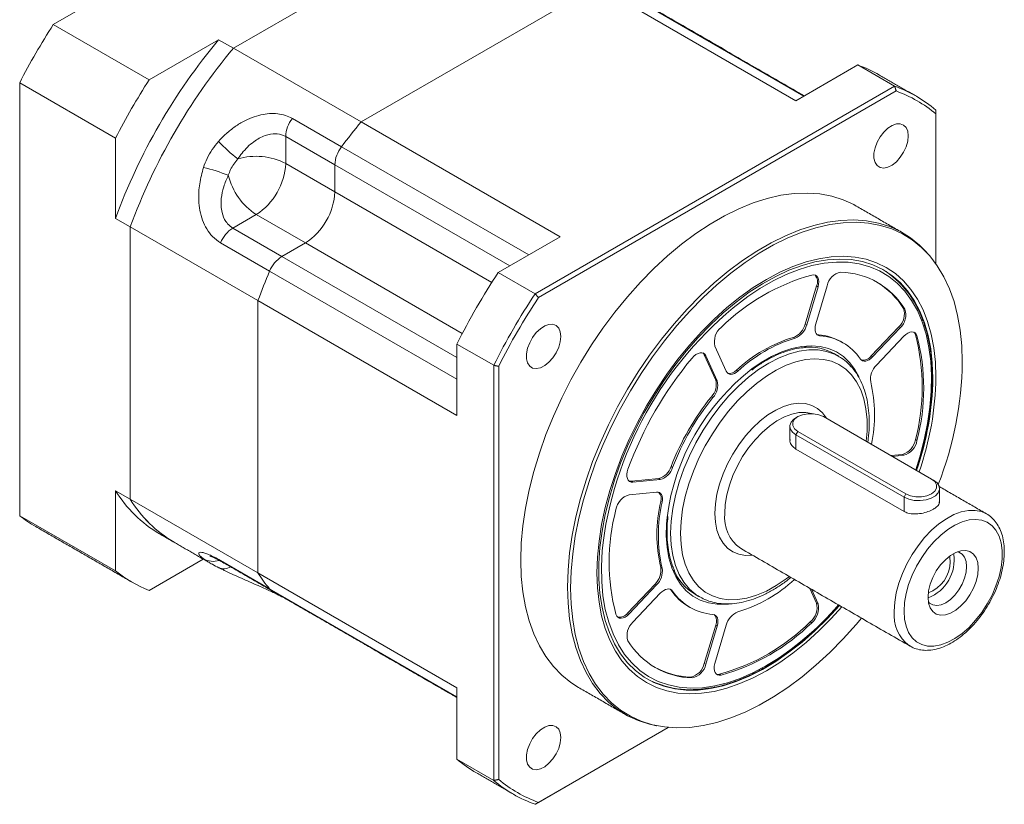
# Model space of a CAD drawing. Header units: millimetres. Extents: x -112 to 638, y -108 to 422.
# Tile 3 of 6: x 200 to 342, y 16 to 129. Entities that reach past the tile are written whole.
import ezdxf

# ---------------------------------------------------------------- set-up
doc = ezdxf.new("R2010")
doc.units = ezdxf.units.MM
doc.header["$LTSCALE"] = 1.5
doc.layers.get('0').update_dxf_attribs({"lineweight": 18})

msp = doc.modelspace()

# ---------------------------------------------------------------- linework, layer by layer
at = {"color": 7, "linetype": 'Continuous', "lineweight": 15}
for p, q in [((258.97444, 159.52333), (205.01149, 128.37118)), ((264.87343, 144.55956), (230.93231, 124.96577)), ((264.87343, 144.55956), (230.93231, 124.96577)), ((283.25821, 133.94625), (249.31708, 114.35246)), ((249.31708, 114.35246), (283.25821, 133.94625)), ((311.89603, 117.41399), (283.25821, 133.94625)), ((313.04634, 118.07805), (286.08844, 133.64051)), ((218.80007, 120.4112), (205.01149, 128.37118)), ((218.80007, 120.4112), (228.81099, 126.19038)), ((228.81099, 126.19038), (230.93231, 124.96577)), ((249.31708, 114.35246), (230.93231, 124.96577)), ((311.89603, 117.41399), (320.80017, 122.55424)), ((326.10347, 119.49271), (320.80017, 122.55424)), ((200.17316, 119.99095), (213.96175, 112.03097)), ((200.17316, 119.99095), (200.17316, 57.67653)), ((274.35407, 89.61842), (326.10347, 119.49271)), ((326.33111, 118.80765), (274.83354, 89.07873)), ((239.41579, 114.86104), (246.48685, 110.779)), ((332.04858, 116.05956), (332.04858, 115.50595)), ((332.04858, 93.91954), (332.04858, 115.50595)), ((249.31708, 114.35246), (277.95491, 97.8202)), ((213.96175, 100.47074), (213.96175, 112.03097)), ((245.53029, 108.17945), (238.45922, 112.26149)), ((238.45922, 112.26149), (238.45922, 108.37317)), ((246.48685, 110.779), (273.44475, 95.21654)), ((238.45922, 108.37317), (245.53029, 104.29113)), ((245.53029, 104.29113), (245.53029, 108.17945)), ((245.53029, 108.17945), (245.53029, 104.29113)), ((270.71495, 93.64065), (245.53029, 108.17945)), ((268.12395, 91.24808), (245.53029, 104.29113)), ((234.21658, 101.0247), (230.84938, 99.08086)), ((234.21658, 101.0247), (241.28765, 96.94266)), ((216.08307, 99.24613), (213.96175, 100.47074)), ((216.08307, 99.24613), (216.08307, 60.05217)), ((216.08307, 99.24613), (234.46784, 88.63282)), ((216.08307, 99.24613), (216.08307, 60.05217)), ((230.84938, 99.08086), (237.92045, 94.99882)), ((269.05077, 92.67995), (277.95491, 97.8202)), ((236.1475, 92.87071), (229.07643, 96.95275)), ((237.92045, 94.99882), (241.28765, 96.94266)), ((241.28765, 96.94266), (237.92045, 94.99882)), ((263.88139, 83.89957), (241.28765, 96.94266)), ((237.92045, 94.99882), (263.10567, 80.4597)), ((263.10567, 77.30809), (236.1475, 92.87071)), ((269.05077, 92.67995), (274.35407, 89.61842)), ((313.2314, 85.26584), (314.86523, 90.76391)), ((316.38392, 90.77076), (314.75009, 85.27269)), ((315.07736, 90.64145), (314.86523, 90.76391)), ((313.44353, 85.14338), (315.07736, 90.64145)), ((234.46784, 88.63282), (234.46784, 49.43886)), ((234.46784, 49.43886), (234.46784, 88.63282)), ((263.10567, 72.10056), (234.46784, 88.63282)), ((327.37557, 87.51854), (327.5877, 87.39608)), ((313.2314, 85.26584), (313.44353, 85.14338)), ((314.95631, 83.7409), (315.14425, 83.70138)), ((315.14425, 83.70138), (315.35638, 83.57892)), ((322.72645, 80.6665), (326.67087, 84.83026)), ((322.93858, 80.54404), (326.883, 84.7078)), ((326.883, 84.7078), (326.67087, 84.83026)), ((329.31953, 83.56778), (329.1074, 83.69024)), ((268.40897, 79.32119), (263.10567, 82.38272)), ((263.10567, 72.10056), (263.10567, 82.38272)), ((311.76333, 83.22332), (311.5512, 83.34578)), ((327.4242, 83.51145), (323.47977, 79.34769)), ((300.34456, 77.20148), (298.71073, 80.81316)), ((298.92286, 80.6907), (298.71073, 80.81316)), ((300.22942, 82.06991), (301.86326, 78.45823)), ((300.55669, 77.07902), (298.92286, 80.6907)), ((317.85372, 80.7273), (318.00613, 80.64196)), ((322.72645, 80.6665), (322.93858, 80.54404)), ((268.40897, 19.5629), (268.40897, 79.32119)), ((269.11607, 79.17579), (269.11607, 19.7083)), ((303.33132, 78.60055), (303.54345, 78.47808)), ((300.34456, 77.20148), (300.55669, 77.07902)), ((299.9504, 74.68524), (299.73827, 74.8077)), ((331.41218, 62.95539), (315.85583, 71.93588)), ((311.01735, 70.54793), (311.01735, 68.53283)), ((312.17888, 69.81322), (311.89603, 69.32332)), ((312.17888, 69.81322), (327.73522, 60.83273)), ((327.45238, 60.34283), (311.89603, 69.32332)), ((311.89603, 67.26809), (311.89603, 69.32332)), ((329.1074, 68.62004), (329.31953, 68.49758)), ((327.45238, 58.2876), (311.89603, 67.26809)), ((325.57364, 66.32591), (327.21207, 66.48806)), ((325.78577, 66.20345), (327.4242, 66.3656)), ((327.4242, 66.3656), (327.21207, 66.48806)), ((293.92594, 64.74044), (294.13807, 64.61798)), ((288.21165, 62.62822), (292.15608, 63.0186)), ((288.21165, 62.62822), (288.42378, 62.50576)), ((288.42378, 62.50576), (292.36821, 62.89614)), ((292.36821, 62.89614), (292.15608, 63.0186)), ((331.69502, 62.79206), (331.41218, 62.95539)), ((213.96175, 61.27678), (216.08307, 60.05217)), ((213.96175, 49.71655), (213.96175, 61.27678)), ((291.82701, 61.07494), (287.88259, 60.68457)), ((332.5737, 61.56744), (332.5737, 59.53818)), ((234.46784, 49.43886), (216.08307, 60.05217)), ((292.64978, 59.60969), (292.43765, 59.73215)), ((327.45238, 60.34283), (327.73522, 60.83273)), ((327.45238, 58.2876), (327.45238, 60.34283)), ((213.96175, 49.71655), (200.17316, 57.67653)), ((339.13115, 58.04779), (339.3159, 57.94807)), ((226.60238, 51.4267), (218.80007, 46.92253)), ((229.07643, 51.2223), (236.1475, 47.14026)), ((292.43765, 50.24014), (292.64978, 50.11768)), ((234.46784, 49.43886), (263.10567, 32.9066)), ((236.1475, 47.14026), (263.10567, 31.57764)), ((287.67046, 43.66118), (291.61488, 47.82494)), ((287.88259, 43.53872), (291.82701, 47.70248)), ((291.82701, 47.70248), (291.61488, 47.82494)), ((293.92594, 46.95019), (293.79762, 47.09335)), ((294.13807, 46.82773), (293.92594, 46.95019)), ((314.86523, 45.10272), (313.9115, 47.211)), ((315.07736, 44.98026), (314.12363, 47.08854)), ((239.06959, 45.37965), (239.03275, 45.40265)), ((292.36821, 46.50613), (288.42378, 42.34237)), ((298.00776, 46.00001), (297.807, 46.12065)), ((314.86523, 45.10272), (315.07736, 44.98026)), ((287.67046, 43.66118), (287.88259, 43.53872)), ((246.10381, 41.32061), (246.15173, 41.29112)), ((246.15173, 41.29112), (246.10381, 41.32061)), ((298.71073, 36.40188), (300.34456, 41.89994)), ((298.92286, 36.27942), (300.55669, 41.77748)), ((301.86326, 41.90679), (300.22942, 36.40872)), ((300.55669, 41.77748), (300.34456, 41.89994)), ((314.17862, 42.27277), (313.96649, 42.39523)), ((328.31679, 38.895), (328.238, 38.9418)), ((298.71073, 36.40188), (298.92286, 36.27942)), ((296.94716, 34.32511), (296.73503, 34.44757)), ((300.91603, 34.86136), (301.12816, 34.7389)), ((263.10567, 22.62443), (263.10567, 32.9066)), ((293.53014, 27.19985), (274.35407, 16.12974)), ((274.83354, 16.4066), (293.53005, 27.19986)), ((263.10567, 22.62443), (268.40897, 19.5629))]:
    msp.add_line(p, q, dxfattribs=at)
for points in [[(328.0572, 112.33711), (327.97945, 113.00295), (327.75107, 113.53719), (327.38643, 113.90625), (326.90843, 114.08694), (326.3471, 114.06791), (325.73772, 113.85036), (325.11858, 113.44795), (324.52858, 112.88598), (324.00478, 112.19974), (323.58011, 111.43237), (323.28125, 110.63207), (323.12697, 109.84914), (323.12697, 109.13276), (323.28125, 108.52795), (323.58011, 108.07271), (324.00478, 107.79565), (324.52858, 107.71418), (325.11858, 107.83341), (325.73772, 108.14585), (326.3471, 108.63187), (326.90843, 109.26094), (327.38643, 109.99352), (327.75107, 110.78359), (327.97945, 111.5815), (328.0572, 112.33711)], [(320.5807, 102.24908), (320.21371, 102.4533), (318.67501, 103.15708), (317.03978, 103.67118), (315.31674, 103.99287), (313.51509, 104.12042), (311.64444, 104.05316), (309.71476, 103.79144), (307.73636, 103.33666), (305.71979, 102.69125), (303.67581, 101.85865), (301.61532, 100.8433), (299.54933, 99.65063), (297.48884, 98.28699), (295.44486, 96.75966), (293.42829, 95.07678), (291.44989, 93.24735), (289.52021, 91.28111), (287.64956, 89.18856), (285.84791, 86.98087), (284.12487, 84.66981), (282.48964, 82.26771), (280.95094, 79.78739), (279.51699, 77.24209), (278.19542, 74.64537), (276.99331, 72.01111), (275.91704, 69.35335), (274.97238, 66.68627), (274.16436, 64.0241), (273.49729, 61.38105), (272.97473, 58.77122), (272.59947, 56.20854), (272.37351, 53.70667), (272.29805, 51.27896), (272.37351, 48.93838), (272.59947, 46.69739), (272.97473, 44.56797), (273.49729, 42.56148), (274.16436, 40.68862), (274.97238, 38.95937), (275.91704, 37.38297), (276.99331, 35.96784), (278.19542, 34.72151), (279.51699, 33.65064), (280.58395, 32.96517)], [(291.45375, 27.5269), (290.84239, 27.66513), (289.20715, 28.17923), (287.66846, 28.88301), (286.2345, 29.7727), (284.91294, 30.84357), (283.71082, 32.0899), (282.63456, 33.50504), (281.6899, 35.08143), (280.88188, 36.81068), (280.21481, 38.68354), (279.69225, 40.69004), (279.31699, 42.81946), (279.09102, 45.06044), (279.01557, 47.40102), (279.09102, 49.82873), (279.31699, 52.3306), (279.69225, 54.89329), (280.21481, 57.50312), (280.88188, 60.14616), (281.6899, 62.80833), (282.63456, 65.47541), (283.71082, 68.13317), (284.91294, 70.76743), (286.2345, 73.36415), (287.66846, 75.90945), (289.20715, 78.38977), (290.84239, 80.79187), (292.56542, 83.10293), (294.36707, 85.31063), (296.23773, 87.40317), (298.1674, 89.36941), (300.1458, 91.19885), (302.16238, 92.88172), (304.20636, 94.40905), (306.26684, 95.77269), (308.33284, 96.96537), (310.39333, 97.98071), (312.43731, 98.81331), (314.45388, 99.45872), (316.43228, 99.9135), (318.36195, 100.17522), (320.23261, 100.24248), (322.03426, 100.11493), (323.7573, 99.79324), (325.39253, 99.27914), (326.93122, 98.57536), (328.36518, 97.68567), (329.68674, 96.6148), (330.72591, 95.55565)], [(335.84293, 79.79856), (335.76773, 82.13131), (335.54252, 84.36478), (335.16852, 86.48707), (334.64771, 88.48684), (333.98287, 90.35344), (333.17756, 92.07689), (332.23606, 93.648), (331.1634, 95.0584), (329.96531, 96.30055), (328.64818, 97.36784), (327.21902, 98.25455), (325.68548, 98.95597), (324.05573, 99.46835), (322.33846, 99.78896), (320.54284, 99.91608), (318.67845, 99.84904), (316.75524, 99.5882), (314.78347, 99.13495), (312.77365, 98.4917), (310.73652, 97.66189), (308.68293, 96.64994), (306.62385, 95.46126), (304.57027, 94.10219), (302.53313, 92.57997), (300.52332, 90.90274), (298.55154, 89.07943), (296.62833, 87.11978), (294.76394, 85.03424), (292.96833, 82.83394), (291.25106, 80.53062), (289.62131, 78.13657), (288.08776, 75.66456), (286.65861, 73.12777), (285.34147, 70.53976), (284.14338, 67.91432), (283.07072, 65.26546), (282.12923, 62.60731), (281.32391, 59.95406), (280.65908, 57.31987), (280.13826, 54.71878), (279.76426, 52.16468), (279.53906, 49.67119), (279.46385, 47.25161), (279.53906, 44.91886), (279.76426, 42.68539), (280.13826, 40.5631), (280.65908, 38.56333), (281.32391, 36.69673), (282.12923, 34.97328), (283.07072, 33.40217), (284.14338, 31.99177), (285.34147, 30.74962), (286.65861, 29.68234), (288.08776, 28.79562), (289.62131, 28.0942), (291.25106, 27.58182), (292.96833, 27.26121), (294.76394, 27.13409), (296.62833, 27.20113), (298.55154, 27.46197), (300.52332, 27.91522), (302.53313, 28.55847), (304.57027, 29.38828), (306.62385, 30.40023), (308.68293, 31.58891), (310.73652, 32.94798), (312.77365, 34.4702), (314.78347, 36.14743), (316.75524, 37.97074), (318.67845, 39.93039), (320.54284, 42.01593), (321.3146, 42.93728)], [(318.50486, 44.5593), (316.98902, 42.88814), (315.19192, 41.08509), (313.34833, 39.4204), (311.46964, 37.90433), (309.56742, 36.54621), (307.65339, 35.35443), (305.73937, 34.33632), (303.83714, 33.49818), (301.95845, 32.84516), (300.11487, 32.3813), (298.31776, 32.10944), (296.57821, 32.03128), (294.90694, 32.14728), (293.31426, 32.45674), (291.80999, 32.95775), (290.40339, 33.64721), (289.10315, 34.52088), (287.91727, 35.57337), (286.85308, 36.79819), (285.91712, 38.18779), (285.11518, 39.73361), (284.45219, 41.42611), (283.93225, 43.25485), (283.55855, 45.20857), (283.33341, 47.27521), (283.25821, 49.44205), (283.33341, 51.6957), (283.55855, 54.02229), (283.93225, 56.40747), (284.45219, 58.83653), (285.11518, 61.2945), (285.91712, 63.76622), (286.85308, 66.23645), (287.91727, 68.68996), (289.10315, 71.11164), (290.40339, 73.48654), (291.80999, 75.80002), (293.31426, 78.03782), (294.90694, 80.18615), (296.57821, 82.23176), (298.31776, 84.16203), (300.11487, 85.96507), (301.95845, 87.62977), (303.83714, 89.14584), (305.73937, 90.50396), (307.65339, 91.69574), (309.56742, 92.71385), (311.46964, 93.55199), (313.34833, 94.20501), (315.19192, 94.66887), (316.98902, 94.94073), (318.72857, 95.01889), (320.39984, 94.90289), (321.99252, 94.59343), (323.4968, 94.09242), (324.90339, 93.40296), (326.20364, 92.52929), (327.38951, 91.4768), (328.45371, 90.25198), (329.38966, 88.86238), (330.1916, 87.31656), (330.85459, 85.62406), (331.37454, 83.79532), (331.74823, 81.8416), (331.97337, 79.77496), (332.04858, 77.60813)], [(331.60029, 77.45871), (331.52429, 79.62056), (331.29677, 81.681), (330.91917, 83.627), (330.39388, 85.44625), (329.72422, 87.12725), (328.91442, 88.65938), (327.9696, 90.03295), (326.89574, 91.23927), (325.69962, 92.27072), (324.38881, 93.12078), (322.9716, 93.78407), (321.45693, 94.2564), (319.8544, 94.53478), (318.17413, 94.61745), (316.42675, 94.50389), (314.6233, 94.19482), (312.77518, 93.69219), (310.89409, 92.99919), (308.9919, 92.12018), (307.08066, 91.06073), (305.17244, 89.82754), (303.2793, 88.4284), (301.41322, 86.87216), (299.58599, 85.16866), (297.80917, 83.32866), (296.09399, 81.36381), (294.45129, 79.28652), (292.89146, 77.10993), (291.42436, 74.84779), (290.05927, 72.51442), (288.80481, 70.12456), (287.66892, 67.69332), (286.65878, 65.23607), (285.78078, 62.76835), (285.04046, 60.30576), (284.44251, 57.86387), (283.99071, 55.45812), (283.68791, 53.10371), (283.53604, 50.81554), (283.53604, 48.60807), (283.68791, 46.49526), (283.99071, 44.49045), (284.44251, 42.60634), (285.04046, 40.85483), (285.78078, 39.24699), (286.65878, 37.79299), (287.66892, 36.50203), (288.80481, 35.38226), (290.05927, 34.44076), (291.42436, 33.68349), (292.89146, 33.11523), (294.45129, 32.73958), (296.09399, 32.55891), (297.80917, 32.57436), (299.58599, 32.78584), (301.41322, 33.19201), (303.2793, 33.79031), (305.17244, 34.57693), (307.08066, 35.54693), (308.9919, 36.69416), (310.89409, 38.01136), (312.77518, 39.49023), (314.6233, 41.12138), (316.42675, 42.89454), (318.14612, 44.7664)], [(329.15291, 64.25964), (329.73679, 66.15349), (330.36326, 68.57321), (330.84616, 70.961), (331.18242, 73.30179), (331.36992, 75.58076), (331.40748, 77.78351), (331.29486, 79.89612), (331.03277, 81.90522), (330.62287, 83.79812), (330.06775, 85.56285), (329.37092, 87.18824), (328.53678, 88.66403), (327.57061, 89.98089), (326.47851, 91.13048), (325.2674, 92.10554), (323.94493, 92.89991), (322.51946, 93.50856), (321, 93.92764), (319.39615, 94.15451), (317.71807, 94.18773), (315.97635, 94.02709), (314.18202, 93.67361), (312.3464, 93.12952), (310.48112, 92.39826), (308.59796, 91.48445), (306.70883, 90.39388), (304.96097, 89.22982)], [(314.17862, 92.31127), (314.45055, 92.33661), (314.69292, 92.28264), (314.89521, 92.15172), (315.04863, 91.94952), (315.1465, 91.68484), (315.18457, 91.36918), (315.16118, 91.01627), (315.07736, 90.64145)], [(278.0572, 83.47272), (277.97945, 84.13857), (277.75107, 84.6728), (277.38643, 85.04186), (276.90843, 85.22255), (276.3471, 85.20352), (275.73773, 84.98597), (275.11858, 84.58357), (274.52858, 84.02159), (274.00478, 83.33536), (273.58011, 82.56798), (273.28125, 81.76769), (273.12697, 80.98475), (273.12697, 80.26837), (273.28125, 79.66356), (273.58011, 79.20833), (274.00478, 78.93127), (274.52858, 78.84979), (275.11858, 78.96902), (275.73773, 79.28147), (276.3471, 79.76749), (276.90843, 80.39655), (277.38643, 81.12913), (277.75107, 81.9192), (277.97945, 82.71711), (278.0572, 83.47272)], [(315.35638, 83.57892), (315.14699, 83.62645), (314.96721, 83.73179), (314.8229, 83.89151), (314.71876, 84.10041), (314.65818, 84.35168), (314.64313, 84.63715), (314.67411, 84.94752), (314.75009, 85.27269)], [(327.4242, 83.51145), (327.70688, 83.77144), (328.0008, 83.96812), (328.29319, 84.09295), (328.57132, 84.14049), (328.82312, 84.10869), (329.03763, 83.99893), (329.20553, 83.81597), (329.31953, 83.56778)], [(329.1074, 83.69024), (328.9934, 83.93843), (328.85361, 84.09867)], [(293.86481, 55.1569), (293.94228, 56.90866), (294.17385, 58.73067), (294.55698, 60.60298), (295.08746, 62.50507), (295.7595, 64.41609), (296.56572, 66.31512), (297.49729, 68.18134), (298.54401, 69.99431), (299.69441, 71.73416), (300.93588, 73.38184), (302.25482, 74.9193), (303.63679, 76.32967), (305.06663, 77.59752), (306.52869, 78.70896), (308.00695, 79.6518), (309.4852, 80.41572), (310.94726, 80.99234), (312.37711, 81.37535), (313.75907, 81.56056), (315.07801, 81.54593), (316.31948, 81.33162), (317.46988, 80.91998), (317.85372, 80.7273)], [(296.94716, 80.36391), (297.22004, 80.6504), (297.51015, 80.87868), (297.80488, 81.03885), (298.0914, 81.12392), (298.35728, 81.13021), (298.59094, 81.05745), (298.78224, 80.90879), (298.92286, 80.6907)], [(298.71073, 80.81316), (298.57011, 81.03125), (298.50451, 81.09504)], [(305.56975, 78.80496), (306.91081, 79.73175), (308.39597, 80.58911), (309.87326, 81.2656), (311.32702, 81.75402), (312.74183, 82.04922), (314.10271, 82.14806), (315.39522, 82.04948), (316.60567, 81.75455), (317.72122, 81.26638), (318.73005, 80.59014), (319.62146, 79.73301), (320.38601, 78.70408), (320.93094, 77.70057)], [(322.01233, 68.38181), (322.13004, 69.83196), (322.13004, 71.48337), (321.97803, 73.03766), (321.67574, 74.47724), (321.22658, 75.78579), (320.63566, 76.94849), (319.90965, 77.95215), (319.0568, 78.78541), (318.08675, 79.43883), (317.01052, 79.905), (315.84027, 80.17864), (314.58929, 80.25666), (313.27174, 80.13816), (311.90255, 79.82449), (310.49723, 79.3192), (309.0717, 78.62802), (307.64213, 77.75878), (306.2247, 76.72133), (304.83547, 75.52743), (303.49019, 74.19059), (302.2041, 72.72598), (300.99177, 71.15017), (299.86694, 69.48104), (298.84234, 67.73748), (297.9296, 65.93925), (297.13905, 64.10674), (296.47965, 62.26069), (295.95887, 60.42204), (295.58261, 58.61161), (295.35514, 56.84991), (295.27903, 55.1569)], [(322.93858, 80.54404), (322.69498, 80.31567), (322.44168, 80.13368), (322.18695, 80.004), (321.93907, 79.93086), (321.70611, 79.91663), (321.49565, 79.96178), (321.31456, 80.06483), (321.16872, 80.22244)], [(303.54345, 78.47808), (303.29226, 78.28118), (303.03709, 78.13495), (302.78623, 78.04415), (302.54787, 78.01173), (302.32975, 78.03875), (302.13898, 78.12434), (301.98178, 78.2657), (301.86326, 78.45823)], [(300.22877, 58.01433), (300.30448, 59.36405), (300.53026, 60.77709), (300.90208, 62.22825), (301.4133, 63.69162), (302.05481, 65.14109), (302.81515, 66.5508), (303.68076, 67.89559), (304.63618, 69.15146), (305.66438, 70.296), (306.747, 71.30878), (307.86471, 72.17174), (308.99759, 72.86948), (310.12541, 73.38953), (311.22804, 73.72263), (312.2858, 73.86283), (313.27983, 73.80762), (314.19239, 73.55799), (315.00718, 73.1184), (315.70967, 72.49669), (316.28733, 71.70395), (316.30237, 71.6781)], [(314.12212, 72.37428), (313.31025, 72.52829), (312.33492, 72.51457), (311.30287, 72.30601), (310.2342, 71.90668), (309.14971, 71.32434), (308.07049, 70.57034), (307.01757, 69.65935), (306.01143, 68.6091), (305.07166, 67.44003), (304.21655, 66.1749), (303.46273, 64.83833), (302.82489, 63.45634), (302.31544, 62.05582), (301.9443, 60.66403), (301.71868, 59.30807), (301.64299, 58.01433)], [(315.85583, 71.93588), (315.19773, 72.2119), (314.42408, 72.35702), (313.61062, 72.35702), (312.83698, 72.2119), (312.17888, 71.93588), (311.70074, 71.55596), (311.44936, 71.10935), (311.44936, 70.63975), (311.70074, 70.19313), (312.17888, 69.81322)], [(311.89603, 69.32332), (311.38432, 69.71794), (311.08591, 70.1798), (311.025, 70.67148), (311.2065, 71.15316), (311.61573, 71.5858), (311.89569, 71.77235)], [(288.42378, 62.50576), (288.16462, 62.51853), (287.94025, 62.60991), (287.76043, 62.77593), (287.63296, 63.00937), (287.5634, 63.30008), (287.55476, 63.63543), (287.60742, 64.00083), (287.71909, 64.38042)], [(287.86464, 62.66586), (287.95249, 62.64099), (288.21165, 62.62822)], [(331.69502, 62.79206), (332.20674, 62.39744), (332.50514, 61.93558), (332.56606, 61.44389), (332.38455, 60.96222), (331.97533, 60.52958), (331.37154, 60.18102), (330.62209, 59.94478), (329.78772, 59.83999), (328.93601, 59.87516), (328.13596, 60.04742), (327.45238, 60.34283)], [(327.73522, 60.83273), (328.39333, 60.5567), (329.16697, 60.41159), (329.98043, 60.41159), (330.75408, 60.5567), (331.41218, 60.83273), (331.89032, 61.21264), (332.14169, 61.65926), (332.14169, 62.12886), (331.89032, 62.57548), (331.41218, 62.95539)], [(291.82701, 61.07494), (292.05299, 61.06853), (292.254, 61.00304), (292.42348, 60.88059), (292.55592, 60.70517), (292.64701, 60.4825), (292.69379, 60.21983), (292.69472, 59.9257), (292.64978, 59.60969)], [(326.03817, 43.93129), (326.11387, 45.22503), (326.33948, 46.58099), (326.71063, 47.97278), (327.22008, 49.3733), (327.85792, 50.75529), (328.61173, 52.09186), (329.46685, 53.35699), (330.40662, 54.52606), (331.41276, 55.57631), (332.46568, 56.4873), (333.54489, 57.2413), (334.62939, 57.82364), (335.69806, 58.22297), (336.7301, 58.43153), (337.70543, 58.44525), (338.60507, 58.26388), (339.13115, 58.04779)], [(302.17341, 44.95294), (301.87685, 44.92687), (300.5484, 44.92674), (299.29526, 45.12376), (298.13071, 45.51583), (297.06711, 46.09881), (296.11573, 46.86651), (295.28665, 47.81079), (294.58866, 48.92165), (294.02916, 50.18731), (293.61407, 51.59435), (293.34781, 53.12786), (293.2332, 54.77159), (293.27144, 56.5081), (293.35024, 57.42833)], [(305.61261, 52.00184), (304.63618, 51.96589), (303.68076, 52.11865), (302.81515, 52.46403), (302.05481, 52.99587), (301.4133, 53.70467), (300.90208, 54.5778), (300.53026, 55.59966), (300.30448, 56.75202), (300.22877, 58.01433)], [(327.45238, 43.93129), (327.52773, 42.7859), (327.75219, 41.75192), (328.12096, 40.85139), (328.62619, 40.10351), (329.25711, 39.52421), (330.00028, 39.12584), (330.83984, 38.9169), (331.75792, 38.90182), (332.73494, 39.08095), (333.75008, 39.45045), (334.7817, 40.00246), (335.80782, 40.7252), (336.80656, 41.60328), (337.75664, 42.61797), (338.63781, 43.74766), (339.43129, 44.96826), (340.12017, 46.25377), (340.68977, 47.57678), (341.12794, 48.90909), (341.42535, 50.22231), (341.57565, 51.48845), (341.57565, 52.68052), (341.42535, 53.77312), (341.12794, 54.74296), (340.68977, 55.56937), (340.12017, 56.23474), (339.43129, 56.72488), (338.63781, 57.02935), (337.75664, 57.14165), (336.80656, 57.05941), (335.80782, 56.78436), (334.7817, 56.32238), (333.75008, 55.6833), (332.73494, 54.88075), (331.75792, 53.93183), (330.83984, 52.85677), (330.00028, 51.67848), (329.25711, 50.42207), (328.62619, 49.11433), (328.12096, 47.78312), (327.75219, 46.45681), (327.52773, 45.16368), (327.45238, 43.93129)], [(297.807, 46.12065), (297.49729, 46.32644), (296.56572, 47.11709), (295.7595, 48.08527), (295.08746, 49.22038), (294.55698, 50.50998), (294.17385, 51.93994), (293.94228, 53.49459), (293.86481, 55.1569)], [(295.27903, 55.1569), (295.35514, 53.55177), (295.58261, 52.05271), (295.95887, 50.67669), (296.47965, 49.43932), (297.13905, 48.3546), (297.9296, 47.43484), (298.84234, 46.69044), (299.86694, 46.12985), (300.99177, 45.75942), (302.2041, 45.58334), (303.49019, 45.60362), (304.83547, 45.82001), (306.2247, 46.23007), (307.64213, 46.82915), (309.0717, 47.61047), (310.49723, 48.56516), (310.9611, 48.91422)], [(284.13254, 53.81991), (284.01192, 52.60026), (283.8993, 50.35762), (283.93686, 48.19824), (284.12437, 46.13575), (284.46063, 44.18321), (284.94352, 42.35295), (285.56999, 40.65654), (286.33608, 39.10472), (287.23695, 37.7073), (288.2669, 36.4731), (289.41941, 35.40993), (290.6872, 34.52452), (292.06226, 33.82246), (293.5359, 33.30818), (295.09878, 32.98495), (296.74105, 32.8548), (298.4523, 32.91856), (300.22172, 33.17583), (302.03813, 33.62497), (303.89005, 34.26315), (305.76575, 35.08633), (307.65339, 36.08932)], [(330.90587, 45.92495), (330.98493, 45.10205), (331.21863, 44.40638), (331.59677, 43.86836), (332.10282, 43.51149), (332.71466, 43.35137), (333.40556, 43.395), (334.14531, 43.64048), (334.90159, 44.07707), (335.64134, 44.68569), (336.33224, 45.43975), (336.94408, 46.30629), (337.45013, 47.24743), (337.82827, 48.22204), (338.06197, 49.18754), (338.14103, 50.10171), (338.06197, 50.92462), (337.82827, 51.62028), (337.45013, 52.15831), (336.94408, 52.51518), (336.33224, 52.6753), (335.64134, 52.63166), (334.90159, 52.38619), (334.14531, 51.9496), (333.40556, 51.34097), (332.71466, 50.58691), (332.10282, 49.72038), (331.59677, 48.77923), (331.21863, 47.80462), (330.98493, 46.83913), (330.90587, 45.92495)], [(335.1188, 52.4775), (335.33651, 52.4205), (335.81235, 52.14571), (336.17039, 51.6944), (336.39265, 51.08922), (336.468, 50.3605), (336.39265, 49.54479), (336.17039, 48.68299), (335.81235, 47.81831), (335.33651, 46.99412), (334.7667, 46.25174), (334.13151, 45.62839), (333.46279, 45.15534), (332.79407, 44.8563), (332.15888, 44.74627), (331.58908, 44.83078), (331.11323, 45.10557), (330.9553, 45.26532)], [(229.3495, 50.99267), (229.23368, 51.07076), (229.07643, 51.2223)], [(333.9797, 51.82941), (334.02365, 51.68086), (334.09918, 51.03404)], [(236.1475, 47.14026), (236.30475, 46.98872), (236.42057, 46.91063)], [(236.42057, 46.91063), (236.30475, 46.98872), (236.1475, 47.14026)], [(292.36821, 46.50613), (292.61181, 46.7345), (292.8651, 46.91649), (293.11983, 47.04617), (293.36772, 47.11931), (293.60068, 47.13354), (293.81113, 47.08839), (293.99223, 46.98534), (294.13807, 46.82773)], [(287.88259, 43.53872), (287.5999, 43.27873), (287.30598, 43.08205), (287.0136, 42.95722), (286.73546, 42.90968), (286.48367, 42.94148), (286.26916, 43.05124), (286.10126, 43.2342), (285.98726, 43.4824)], [(299.9504, 43.47125), (300.1598, 43.42372), (300.33957, 43.31838), (300.48388, 43.15866), (300.58802, 42.94976), (300.6486, 42.69849), (300.66365, 42.41302), (300.63268, 42.10265), (300.55669, 41.77748)], [(301.12816, 34.7389), (300.85624, 34.71356), (300.61386, 34.76753), (300.41157, 34.89845), (300.25816, 35.10065), (300.16029, 35.36534), (300.12222, 35.68099), (300.1456, 36.0339), (300.22942, 36.40872)], [(300.43564, 34.87693), (300.64411, 34.83602), (300.91603, 34.86136)], [(278.0572, 25.73457), (277.97945, 26.40041), (277.75107, 26.93465), (277.38643, 27.30371), (276.90843, 27.4844), (276.3471, 27.46537), (275.73773, 27.24782), (275.11858, 26.84541), (274.52858, 26.28344), (274.00478, 25.5972), (273.58011, 24.82983), (273.28125, 24.02953), (273.12697, 23.2466), (273.12697, 22.53022), (273.28125, 21.92541), (273.58011, 21.47017), (274.00478, 21.19311), (274.52858, 21.11164), (275.11858, 21.23087), (275.73773, 21.54331), (276.3471, 22.02933), (276.90843, 22.6584), (277.38643, 23.39098), (277.75107, 24.18105), (277.97945, 24.97895), (278.0572, 25.73457)]]:
    msp.add_lwpolyline(points, dxfattribs=at)
for centre, radius, start, end in [((290.87226, 73.21262), 102.05165, 147.2825543, 152.7174455), ((295.43954, 70.57594), 86.78899, 140.1484571, 159.8515442), ((297.56085, 69.35133), 86.78899, 140.1484571, 159.8515442), ((297.56094, 69.35128), 86.78909, 140.1484689, 159.8515324), ((314.1716, 104.19743), 19.51693, 60.023549, 70.1455485), ((304.66084, 65.25264), 102.05165, 147.2825543, 152.7174455), ((319.50012, 101.19376), 19.45394, 49.831743, 70.1575273), ((319.69099, 100.70787), 19.27935, 50.1354043, 69.8538211), ((243.01324, 112.0615), 4.55841, 142.1098997, 177.4854829), ((312.90497, 61.08246), 82.95247, 140.0458055, 143.1947774), ((312.90497, 61.08246), 82.95247, 140.0458055, 143.1947774), ((246.67352, 128.31152), 24.49835, 223.1432036, 231.9113102), ((250.0843, 107.97946), 4.55841, 142.1098997, 177.4854829), ((250.0843, 107.97946), 4.55841, 142.1098997, 177.4854829), ((234.18273, 100.01136), 9.39193, 62.913373, 106.2095206), ((221.06561, 83.97097), 24.46775, 68.0827393, 76.8618217), ((229.24792, 108.79233), 9.22083, 302.6054828, 357.3945376), ((239.31839, 108.90824), 9.39035, 193.7877525, 237.0912081), ((236.31899, 104.71029), 9.22083, 302.6054828, 357.3945376), ((236.31899, 104.71029), 9.22083, 302.6054828, 357.3945376), ((233.29925, 95.23726), 4.55797, 122.5130507, 157.8909437), ((240.37032, 91.15522), 4.55797, 122.5130507, 157.8909437), ((240.37032, 91.15522), 4.55797, 122.5130507, 157.8909437), ((312.39908, 60.19717), 82.957, 156.8050342, 159.9539188), ((312.39908, 60.19717), 82.957, 156.8050342, 159.9539188), ((352.74191, 37.49603), 100.24705, 146.6001085, 153.3998987), ((322.0943, 63.52924), 29.85068, 105.3773895, 134.617234), ((313.57367, 91.3698), 1.42662, 334.867743, 40.4670014), ((318.84603, 90.25751), 2.51503, 101.1512189, 168.2249621), ((318.05415, 81.54158), 11.18766, 31.5538821, 88.435375), ((317.06021, 81.47728), 13.75866, 17.9862377, 57.911669), ((317.61182, 81.45805), 11.49175, 31.8284558, 58.911752), ((358.04522, 34.4345), 100.24705, 146.6001085, 153.3998987), ((357.91164, 34.51161), 99.39589, 146.7024068, 153.2976007), ((336.84095, 46.64704), 53.19423, 126.8206944, 172.2504603), ((324.99503, 86.70606), 2.51537, 311.7775505, 18.8447474), ((325.20716, 86.5836), 2.51537, 311.7775505, 18.8447474), ((310.50105, 85.95992), 2.81719, 291.8863458, 345.7369568), ((310.71318, 85.83746), 2.81719, 291.8863458, 345.7369568), ((302.86193, 82.69898), 2.70662, 129.8339788, 193.439353), ((314.58268, 75.92334), 7.79829, 60.3510595, 85.8704148), ((300.21597, 76.15514), 29.85787, 345.3824604, 14.6175396), ((317.44148, 63.65041), 20.55731, 106.6502867, 133.3443368), ((317.65361, 63.52795), 20.55731, 106.6502867, 133.3443368), ((314.83369, 75.96301), 7.63383, 33.9154036, 86.0738447), ((300.4281, 76.03268), 29.85787, 345.3824604, 14.6175396), ((313.75112, 74.55591), 7.39874, 60.7194446, 94.8592741), ((338.85722, 45.51146), 54.50823, 140.2530592, 159.7469395), ((321.53251, 81.53946), 1.47904, 260.8392718, 323.8273529), ((285.09514, 80.6109), 50.75429, 338.7011714, 359.0829256), ((325.41899, 53.27772), 32.33624, 127.8675963, 172.6252823), ((302.34097, 79.45764), 1.30974, 258.0366066, 319.1257207), ((325.4463, 77.33003), 2.81748, 134.2645849, 188.1113013), ((297.86128, 76.55677), 2.56561, 317.0204854, 14.5537296), ((298.07341, 76.43431), 2.56561, 317.0204854, 14.5537296), ((302.89645, 72.21735), 20.31531, 347.8770492, 13.4206184), ((288.82197, 78.1325), 42.78362, 340.9832504, 359.0976224), ((288.61226, 78.29092), 43.44169, 340.7714692, 359.0994193), ((328.98325, 51.2116), 37.57718, 141.1019204, 158.898075), ((329.19538, 51.08914), 37.57718, 141.1019204, 158.898075), ((326.44081, 69.08218), 2.70634, 286.5578161, 350.1679364), ((326.65294, 68.95972), 2.70634, 286.5578161, 350.1679364), ((291.47303, 65.49123), 2.56524, 285.4425136, 342.9816806), ((291.68516, 65.36877), 2.56524, 285.4425136, 342.9816806), ((229.56695, 70.85973), 18.31271, 211.5535519, 239.5402164), ((291.20003, 60.16137), 1.30993, 340.8728342, 41.9656071), ((231.68827, 69.63512), 18.31271, 211.5535519, 239.5402164), ((231.61495, 69.56039), 18.21114, 211.4739007, 239.6198676), ((288.65384, 58.09046), 2.70633, 106.5578004, 170.1679872), ((312.44462, 54.98614), 20.56219, 166.6550955, 193.3449045), ((312.65675, 54.86368), 20.56219, 166.6550955, 193.3449045), ((314.87865, 51.01749), 29.85783, 165.3824427, 194.6175573), ((212.44139, 73.31479), 19.87624, 231.8857991, 239.9736771), ((307.11738, 57.45755), 5.50263, 174.1926321, 234.4952035), ((228.00858, 53.85587), 2.7604, 239.9701024, 288.5728188), ((328.83516, 51.29711), 5.83492, 290.7938108, 9.2115638), ((329.30236, 51.08223), 4.79707, 290.0486888, 359.4244012), ((226.15618, 65.24712), 19.74597, 231.8613832, 248.127811), ((229.55337, 51.73254), 1.69751, 243.5913821, 304.0570228), ((289.64836, 49.8426), 2.81748, 314.2645643, 8.1112866), ((289.86049, 49.72014), 2.81748, 314.2645643, 8.1112866), ((301.28387, 52.86269), 7.58265, 203.2312787, 238.9369193), ((251.60013, 60.19494), 20.22891, 212.1216286, 220.1917584), ((251.60013, 60.19494), 20.22891, 212.1216286, 220.1917584), ((297.67356, 63.47389), 20.50516, 286.6344231, 313.0873463), ((300.35437, 51.29492), 7.75896, 214.0532783, 239.7204919), ((300.4731, 51.08716), 7.63383, 213.9154175, 266.0738532), ((285.87877, 72.45443), 42.38579, 300.9122393, 319.3340643), ((312.23273, 44.47365), 2.70662, 309.8339801, 13.4393578), ((312.44486, 44.35119), 2.70662, 309.8339801, 13.4393578), ((286.50013, 44.47665), 1.42642, 259.5351953, 325.1314308), ((298.99139, 42.49755), 1.47926, 336.1723531, 39.1624194), ((304.59361, 41.21271), 2.81719, 111.8863802, 165.7369811), ((331.54869, 43.38115), 5.53791, 174.2988117, 233.285897), ((290.09962, 40.46657), 2.51537, 131.7775254, 198.8448028), ((293.00036, 63.64337), 29.85066, 285.3773827, 314.6172407), ((293.21249, 63.52091), 29.85066, 285.3773827, 314.6172407), ((297.25263, 45.50859), 11.18765, 211.5538651, 268.4353973), ((297.10347, 45.93226), 11.4906, 241.0926507, 268.1625025), ((296.24862, 36.91512), 2.51503, 281.1512224, 348.2249656), ((296.46075, 36.79266), 2.51503, 281.1512224, 348.2249656), ((296.74683, 46.01612), 13.38853, 241.565976, 281.6655366), ((275.68891, 37.5371), 19.51219, 229.842477, 239.9830953), ((280.95745, 34.42871), 19.45396, 229.8317204, 250.1574838), ((281.47369, 34.50643), 19.2794, 230.1354418, 249.8538065)]:
    msp.add_arc(centre, radius, start, end, dxfattribs=at)
for points in [[(313.10859, 118.11398), (286.42356, 133.51892)], [(329.22641, 118.04206), (323.92311, 121.10359)], [(326.33111, 118.80765), (326.10347, 119.49271)], [(327.29822, 98.37114), (320.5807, 102.24908)], [(331.001, 95.24495), (330.72591, 95.55565)], [(274.83354, 89.07873), (274.35407, 89.61842)], [(318.6525, 82.57816), (318.44037, 82.70062)], [(318.00613, 80.64196), (317.36974, 81.00934)], [(269.11607, 79.17579), (268.40897, 79.32119)], [(312.17858, 71.93571), (311.89569, 71.77235)], [(339.3159, 57.94807), (332.52872, 61.86622)], [(202.49537, 56.10603), (216.28395, 48.14606)], [(220.28362, 55.07445), (222.40494, 53.84984)], [(222.40494, 53.84984), (227.5338, 50.88901)], [(303.92161, 52.97804), (328.31679, 38.895)], [(228.89244, 50.16808), (229.24448, 49.99219)], [(229.3495, 50.99267), (236.42057, 46.91063)], [(236.42057, 46.91063), (263.10567, 31.50565)], [(239.08066, 45.37316), (246.15173, 41.29112)], [(297.37136, 46.36739), (298.00776, 46.00001)], [(296.44216, 44.59447), (296.65429, 44.47201)], [(246.15173, 41.29112), (263.10566, 31.50382)], [(280.58395, 32.96517), (287.30147, 29.08723)], [(291.45375, 27.5269), (291.86037, 27.44405)], [(265.92783, 20.64192), (271.23113, 17.58039)], [(269.11607, 19.7083), (268.40897, 19.5629)], [(274.35407, 16.12974), (274.83354, 16.4066)]]:
    msp.add_open_spline(points, degree=1, dxfattribs=at)
for points, knots in [([(228.79837, 111.55896), (229.11139, 111.88725), (229.80072, 112.61024), (230.9935, 113.58306), (232.29322, 114.41185), (233.60619, 115.01858), (234.86964, 115.4074), (236.11824, 115.59055), (237.30944, 115.56751), (238.43762, 115.34236), (239.08977, 115.02146), (239.41579, 114.86104)], [0, 0, 0, 0, 1.278023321, 2.814535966, 4.349886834, 5.674620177, 6.998349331, 8.245627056, 9.492030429, 10.725815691, 11.959202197, 11.959202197, 11.959202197, 11.959202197]), ([(238.45922, 112.26149), (238.0598, 112.43192), (237.61193, 112.62302), (236.60193, 112.68631), (235.4098, 112.47836), (233.69428, 111.4985), (232.42189, 110.23569), (231.75995, 109.30863), (231.56096, 109.02993)], [0, 0, 0, 0, 1.430095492, 1.603610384, 3.26681949, 5.110646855, 7.352799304, 8.316570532, 8.316570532, 8.316570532, 8.316570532]), ([(226.62713, 107.79826), (226.7879, 108.23669), (227.11682, 109.1337), (227.84571, 110.4118), (228.47813, 111.17334), (228.79837, 111.55896)], [0, 0, 0, 0, 1.402338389, 2.869140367, 4.373813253, 4.373813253, 4.373813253, 4.373813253]), ([(229.07643, 96.95275), (228.67198, 97.23494), (227.91998, 97.75962), (227.07524, 98.91717), (226.46537, 100.18342), (226.08188, 101.5971), (225.88202, 103.36386), (225.99341, 105.47312), (226.41574, 107.02265), (226.62713, 107.79826)], [0, 0, 0, 0, 1.665368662, 3.09640798, 4.528865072, 5.979904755, 7.432436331, 9.691237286, 11.954956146, 11.954956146, 11.954956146, 11.954956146]), ([(231.56096, 109.02993), (231.17124, 108.53823), (230.59678, 107.81345), (230.2955, 106.94845), (230.19862, 106.67028)], [0, 0, 0, 0, 1.860936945, 2.743040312, 2.743040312, 2.743040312, 2.743040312]), ([(230.19862, 106.67028), (229.96103, 106.12648), (229.48651, 105.04037), (229.17434, 103.54576), (229.13539, 102.28936), (229.29147, 101.1468), (229.65579, 100.27836), (230.20445, 99.53997), (230.58324, 99.27032), (230.84938, 99.08086)], [0, 0, 0, 0, 1.667033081, 3.329499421, 4.337243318, 5.343392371, 6.782371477, 7.240017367, 8.321260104, 8.321260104, 8.321260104, 8.321260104]), ([(329.21124, 64.22596), (329.35773, 64.66157), (329.76562, 65.87446), (330.29749, 67.85624), (330.81341, 70.1557), (331.19156, 72.41917), (331.43695, 74.63425), (331.54612, 76.78866), (331.51817, 78.8699), (331.35467, 80.86801), (331.0491, 82.76505), (330.68235, 84.34584), (330.36312, 85.24079), (330.2409, 85.58342)], [0, 0, 0, 0, 1.196858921, 3.332480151, 5.468557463, 7.605157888, 9.742324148, 11.880068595, 14.018346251, 16.157026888, 18.295789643, 20.434069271, 21.760500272, 21.760500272, 21.760500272, 21.760500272]), ([(305.53386, 78.64226), (305.90961, 78.91655), (306.7398, 79.5226), (308.03459, 80.28125), (309.39905, 80.94447), (310.74067, 81.43615), (312.03907, 81.77108), (312.85779, 81.85146), (313.26135, 81.89108)], [0, 0, 0, 0, 1.212049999, 2.677981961, 4.143203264, 5.608145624, 7.073405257, 8.497736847, 8.497736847, 8.497736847, 8.497736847]), ([(322.23293, 68.25446), (322.25786, 68.41146), (322.37536, 69.15124), (322.44758, 70.4272), (322.44188, 72.06187), (322.28273, 73.61373), (321.98304, 75.07125), (321.54047, 76.41739), (320.95927, 77.63575), (320.24748, 78.71382), (319.40983, 79.62903), (318.60156, 80.30501), (318.03771, 80.60404), (317.82733, 80.71561)], [0, 0, 0, 0, 0.388126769, 1.82885312, 3.27177748, 4.716370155, 6.160758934, 7.601745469, 9.034878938, 10.455039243, 11.858348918, 13.244576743, 14.069633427, 14.069633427, 14.069633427, 14.069633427]), ([(311.89603, 67.26809), (311.68898, 67.42336), (311.27506, 67.73374), (311.01131, 68.26383), (311.04689, 68.57552), (311.05688, 68.663)], [0, 0, 0, 0, 0.7224611, 1.444259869, 1.725896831, 1.725896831, 1.725896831, 1.725896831]), ([(332.53418, 59.68432), (332.53701, 59.58839), (332.54449, 59.33489), (332.22588, 58.97161), (331.84904, 58.72776), (331.69502, 58.6281)], [0, 0, 0, 0, 0.37785322, 0.998494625, 1.427480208, 1.427480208, 1.427480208, 1.427480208]), ([(331.69502, 58.6281), (331.43876, 58.49896), (330.92645, 58.24079), (329.9497, 57.97961), (328.94315, 57.88477), (328.06928, 57.9916), (327.63125, 58.20178), (327.45238, 58.2876)], [0, 0, 0, 0, 0.925703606, 1.850638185, 2.795737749, 3.757591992, 4.421410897, 4.421410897, 4.421410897, 4.421410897]), ([(294.43308, 49.77971), (294.33287, 49.99268), (294.05516, 50.58287), (293.73557, 51.6963), (293.468, 53.09037), (293.34152, 54.59385), (293.33275, 56.0797), (293.43041, 57.09162), (293.47431, 57.5465)], [0, 0, 0, 0, 0.83363565, 2.310266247, 3.782804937, 5.253285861, 6.723076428, 7.92328636, 7.92328636, 7.92328636, 7.92328636]), ([(328.23418, 38.96821), (328.41522, 38.85844), (328.856, 38.5912), (329.65768, 38.36372), (330.5971, 38.26285), (331.58889, 38.34248), (332.61923, 38.5952), (333.67512, 39.02257), (334.73681, 39.61814), (335.78298, 40.37015), (336.79359, 41.26262), (337.75114, 42.27769), (338.64022, 43.39691), (339.4467, 44.60086), (340.15761, 45.86926), (340.76106, 47.18107), (341.24659, 48.51487), (341.60514, 49.84926), (341.82901, 51.1633), (341.91161, 52.43643), (341.84735, 53.64787), (341.63224, 54.77575), (341.2648, 55.7944), (340.75296, 56.68307), (340.10208, 57.40115), (339.5368, 57.85803), (339.16992, 58.01384), (339.08887, 58.04827)], [0, 0, 0, 0, 0.783439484, 1.907423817, 3.035756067, 4.18498866, 5.361924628, 6.562764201, 7.777918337, 8.998267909, 10.217468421, 11.434132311, 12.648388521, 13.861045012, 15.073183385, 16.285928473, 17.500183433, 18.717211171, 19.938213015, 21.16409833, 22.394910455, 23.62810667, 24.855349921, 26.064511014, 27.243986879, 28.391837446, 28.717346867, 28.717346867, 28.717346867, 28.717346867]), ([(226.62713, 51.46601), (226.49933, 51.56542), (226.21789, 51.78434), (225.9718, 52.07007), (225.90394, 52.28787), (226.035, 52.40342), (226.33003, 52.41304), (226.79575, 52.30637), (227.41134, 52.07951), (228.17046, 51.72772), (228.77447, 51.39076), (229.07643, 51.2223)], [0, 0, 0, 0, 0.485072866, 1.068258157, 1.651000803, 2.153803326, 2.656225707, 3.129630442, 3.602702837, 4.070986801, 4.539119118, 4.539119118, 4.539119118, 4.539119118]), ([(227.53643, 50.89357), (227.41625, 50.96151), (227.0326, 51.17842), (226.79222, 51.34892), (226.62713, 51.46601)], [0, 0, 0, 0, 0.336801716, 1.075147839, 1.075147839, 1.075147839, 1.075147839]), ([(227.53786, 51.86197), (227.55186, 51.85848), (227.58193, 51.851), (227.80986, 51.77181), (228.16785, 51.61973), (228.70084, 51.35281), (229.10531, 51.13947), (229.34759, 50.99366), (229.34972, 50.99238)], [0, 0, 0, 0, 0.317577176, 0.681953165, 1.102267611, 1.5496535, 2.009447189, 2.013519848, 2.013519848, 2.013519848, 2.013519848]), ([(227.59153, 50.86194), (227.69857, 50.79938), (228.0701, 50.58223), (228.50897, 50.35069), (228.87107, 50.17198), (228.87775, 50.16869)], [0, 0, 0, 0, 0.41553275, 1.442205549, 1.461500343, 1.461500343, 1.461500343, 1.461500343]), ([(229.24448, 49.99219), (229.41259, 49.90725), (229.9402, 49.64066), (230.90199, 49.20092), (232.07668, 48.67423), (233.2779, 48.14942), (234.44564, 47.6383), (235.59226, 47.12601), (236.66019, 46.63077), (237.66441, 46.13942), (238.48024, 45.71517), (238.8997, 45.47331), (239.06811, 45.37621)], [0, 0, 0, 0, 0.661856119, 2.077236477, 3.376438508, 4.597231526, 5.877761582, 6.947153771, 8.063757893, 9.144049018, 10.170191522, 10.858507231, 10.858507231, 10.858507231, 10.858507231]), ([(297.79738, 46.14987), (298.03479, 46.00293), (298.60836, 45.64792), (299.62471, 45.27987), (300.81324, 45.02313), (302.07009, 44.94736), (303.38225, 45.04596), (304.74073, 45.32149), (306.13242, 45.77277), (307.54353, 46.39394), (308.95734, 47.18627), (310.17341, 47.98495), (310.9019, 48.57381), (311.17224, 48.79233)], [0, 0, 0, 0, 0.97167121, 2.347537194, 3.725150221, 5.112982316, 6.515970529, 7.934631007, 9.366056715, 10.805893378, 12.250073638, 13.695525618, 14.548427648, 14.548427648, 14.548427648, 14.548427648]), ([(299.62355, 32.89352), (299.84796, 32.92771), (300.64304, 33.04883), (302.05055, 33.43872), (303.83401, 34.05753), (305.60838, 34.8413), (306.85671, 35.49734), (307.8185, 36.04771), (308.8115, 36.64373), (310.33426, 37.6591), (312.1247, 39.01166), (313.88881, 40.50158), (315.61262, 42.12743), (317.01705, 43.56243), (317.82105, 44.49281), (318.08698, 44.80054)], [0, 0, 0, 0, 0.838426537, 2.970537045, 5.10531089, 7.24173883, 9.267578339, 9.516481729, 10.642009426, 12.779238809, 14.916424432, 17.053213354, 19.189570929, 21.325508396, 22.381173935, 22.381173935, 22.381173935, 22.381173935])]:
    msp.add_open_spline(points, degree=3, knots=knots, dxfattribs=at)

doc.saveas('drawing.dxf')
